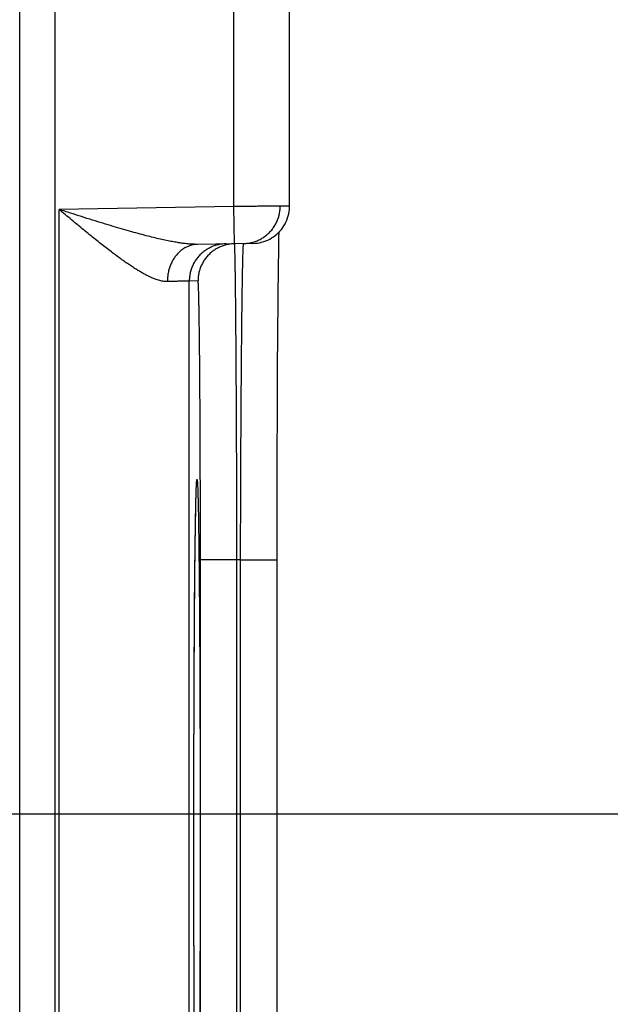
# Model space of a CAD drawing. Header units: inches. Extents: x 0 to 34, y 0 to 22.
# Tile 35 of 126: x 16.124 to 16.441, y 11.616 to 12.145. Entities that reach past the tile are written whole.
import ezdxf

# ---------------------------------------------------------------- set-up
doc = ezdxf.new("R2010")
doc.units = ezdxf.units.IN
doc.header["$LTSCALE"] = 1.87
doc.header["$MEASUREMENT"] = 0
doc.layers.get('0').update_dxf_attribs({"linetype": 'CONTINUOUS'})
doc.layers.add('DIMENSIONS', color=7, linetype='CONTINUOUS')
doc.styles.get("Standard").update_dxf_attribs({"font": 'txt', "width": 0.8})
doc.dimstyles.new('DIMSTYLE_1', dxfattribs={"dimtxt": 0.125, "dimasz": 0.18, "dimexe": 0.18, "dimexo": 0.0625, "dimgap": 0.09, "dimtad": 0, "dimtih": 1, "dimtoh": 1, "dimdec": 3, "dimzin": 4, "dimdsep": 46, "dimtxsty": 'STANDARD', "dimblk": '_FILLED', "dimblk1": '_FILLED', "dimblk2": '_FILLED', "dimcen": 0.09, "dimadec": 0, "dimazin": 0, "dimtp": 0.01, "dimtm": 0.01, "dimtfac": 1, "dimtdec": 3, "dimtofl": 0, "dimtmove": 0, "dimatfit": 3, "dimldrblk": '_FILLED', "dimfxl": 1, "dimtolj": 1, "dimtzin": 4, "dimarcsym": 0})

# ---------------------------------------------------------------- blocks, each defined once
blk = doc.blocks.new('*D5')
at = {"layer": 'DIMENSIONS', "color": 2, "linetype": 'CONTINUOUS'}
blk.add_line((16.13266, 9.34736), (16.95619, 9.34736), dxfattribs=at)
at = {"layer": 'DIMENSIONS', "color": 2, "linetype": 'CONTINUOUS', "width": 0.8}
for s, p in [('[', (17.64369, 9.28486)), (']', (18.34369, 9.28486)), ('9.620', (17.01869, 9.28486)), ('244.35', (17.74369, 9.28486))]:
    blk.add_text(s, height=0.125, dxfattribs=at).set_placement(p)
blk = doc.blocks.new('_FILLED')
at = {"color": 0, "linetype": 'BYBLOCK'}
blk.add_solid([(0, 0), (-1, 0.1736), (-1, -0.1736)], dxfattribs=at)
blk = doc.blocks.new('*D19')
at = {"layer": 'DIMENSIONS', "color": 2, "linetype": 'CONTINUOUS'}
blk.add_line((15.38663, 11.71825), (16.95691, 11.71825), dxfattribs=at)
at = {"layer": 'DIMENSIONS', "color": 2, "linetype": 'CONTINUOUS', "width": 0.8}
for s, p in [('[', (17.64441, 11.65575)), (']', (18.34441, 11.65575)), ('7.249', (17.01941, 11.65575)), ('184.12', (17.74441, 11.65575))]:
    blk.add_text(s, height=0.125, dxfattribs=at).set_placement(p)
blk = doc.blocks.new('*D20')
at = {"layer": 'DIMENSIONS', "color": 2, "linetype": 'CONTINUOUS'}
blk.add_line((15.71228, 11.04125), (16.9567, 11.04125), dxfattribs=at)
at = {"layer": 'DIMENSIONS', "color": 2, "linetype": 'CONTINUOUS', "width": 0.8}
for s, p in [('[', (17.6442, 10.97875)), (']', (18.3442, 10.97875)), ('7.926', (17.0192, 10.97875)), ('201.32', (17.7442, 10.97875))]:
    blk.add_text(s, height=0.125, dxfattribs=at).set_placement(p)

msp = doc.modelspace()

# ---------------------------------------------------------------- linework, layer by layer
at = {"color": 7, "linetype": 'CONTINUOUS'}
for p, q in [((16.12385, 11.27257), (16.12385, 18.66294)), ((16.14285, 11.27257), (16.14285, 18.66294)), ((16.23892, 12.04456), (16.23892, 12.29394)), ((16.26892, 12.04474), (16.26892, 12.29377)), ((16.23892, 12.04456), (16.14502, 12.04293)), ((16.14502, 11.36558), (16.14502, 12.04293)), ((16.23926, 12.02457), (16.23892, 12.04456)), ((16.26314, 12.02342), (16.26322, 12.02818)), ((16.24926, 12.02474), (16.21951, 12.02422)), ((16.26307, 12.01908), (16.26314, 12.02342)), ((16.26299, 12.01388), (16.26307, 12.01908)), ((16.26291, 12.00748), (16.26299, 12.01388)), ((16.2197, 12.00457), (16.21502, 12.00449)), ((16.21502, 11.40401), (16.21502, 12.00449)), ((16.26282, 11.99969), (16.26291, 12.00748)), ((16.26274, 11.99044), (16.26282, 11.99969)), ((16.26265, 11.97968), (16.26274, 11.99044)), ((16.26259, 11.97136), (16.26265, 11.97968)), ((16.26253, 11.96184), (16.26259, 11.97136)), ((16.26247, 11.95119), (16.26253, 11.96184)), ((16.26241, 11.94005), (16.26247, 11.95119)), ((16.26237, 11.92854), (16.26241, 11.94005)), ((16.26233, 11.9167), (16.26237, 11.92854)), ((16.26229, 11.90458), (16.26233, 11.9167)), ((16.26227, 11.89224), (16.26229, 11.90458)), ((16.21879, 11.89296), (16.21883, 11.8938)), ((16.21883, 11.8938), (16.21886, 11.89448)), ((16.21886, 11.89448), (16.21888, 11.89483)), ((16.21888, 11.89483), (16.2189, 11.89512)), ((16.2189, 11.89512), (16.21891, 11.89535)), ((16.21891, 11.89535), (16.21892, 11.89553)), ((16.2186, 11.88682), (16.21867, 11.88924)), ((16.21867, 11.88924), (16.21873, 11.89115)), ((16.26225, 11.87973), (16.26227, 11.89224)), ((16.21846, 11.88014), (16.21853, 11.88381)), ((16.21853, 11.88381), (16.2186, 11.88682)), ((16.21838, 11.8756), (16.21846, 11.88014)), ((16.26224, 11.8671), (16.26225, 11.87973)), ((16.21829, 11.86987), (16.21838, 11.8756)), ((16.21822, 11.86466), (16.21829, 11.86987)), ((16.26224, 11.85465), (16.26224, 11.8671)), ((16.21814, 11.85855), (16.21822, 11.86466)), ((16.21806, 11.85136), (16.21814, 11.85855)), ((16.21798, 11.84272), (16.21806, 11.85136)), ((16.24066, 11.85462), (16.22101, 11.85462)), ((16.22101, 11.55389), (16.22101, 11.85462)), ((16.24259, 11.85465), (16.24066, 11.85462)), ((16.24066, 11.55389), (16.24066, 11.85462)), ((16.24259, 11.85465), (16.26224, 11.85465)), ((16.24259, 11.55385), (16.24259, 11.85465)), ((16.26224, 11.54771), (16.26224, 11.85465)), ((16.21789, 11.83193), (16.21798, 11.84272)), ((16.21783, 11.82328), (16.21789, 11.83193)), ((16.21777, 11.81326), (16.21783, 11.82328)), ((16.2177, 11.80232), (16.21777, 11.81326)), ((16.21765, 11.79103), (16.2177, 11.80232)), ((16.2176, 11.77932), (16.21765, 11.79103)), ((16.21756, 11.76727), (16.2176, 11.77932)), ((16.21753, 11.75496), (16.21756, 11.76727)), ((16.2175, 11.74242), (16.21753, 11.75496)), ((16.21749, 11.72971), (16.2175, 11.74242)), ((16.21748, 11.71689), (16.21749, 11.72971)), ((16.21747, 11.70425), (16.21748, 11.71689)), ((16.21748, 11.69156), (16.21747, 11.70425)), ((16.21749, 11.67871), (16.21748, 11.69156)), ((16.21751, 11.66597), (16.21749, 11.67871)), ((16.21753, 11.6534), (16.21751, 11.66597)), ((16.21756, 11.64106), (16.21753, 11.6534)), ((16.2176, 11.62901), (16.21756, 11.64106)), ((16.21765, 11.61728), (16.2176, 11.62901)), ((16.21771, 11.60596), (16.21765, 11.61728))]:
    msp.add_line(p, q, dxfattribs=at)
for points in [[(16.24926, 12.02474), (16.25043, 12.0248), (16.2516, 12.02492), (16.25275, 12.02511), (16.2539, 12.02537), (16.25502, 12.02569), (16.25613, 12.02608), (16.25721, 12.02654), (16.25826, 12.02706), (16.25928, 12.02763), (16.26026, 12.02827), (16.2612, 12.02896), (16.26211, 12.02971), (16.26296, 12.0305), (16.26377, 12.03135), (16.26453, 12.03224), (16.26524, 12.03318), (16.26589, 12.03415), (16.26648, 12.03517), (16.26701, 12.03621), (16.26747, 12.03728), (16.26788, 12.03838), (16.26822, 12.0395), (16.26849, 12.04064), (16.2687, 12.0418), (16.26884, 12.04296), (16.26891, 12.04413), (16.26892, 12.04474)], [(16.26322, 12.02818), (16.26326, 12.03018), (16.26328, 12.03083)], [(16.21873, 11.89115), (16.21878, 11.89264), (16.21879, 11.89296)], [(16.21892, 11.89553), (16.21893, 11.89565), (16.21894, 11.89569), (16.21894, 11.89571), (16.21894, 11.89573)]]:
    msp.add_lwpolyline(points, dxfattribs=at)
for points, knots in [([(16.21951, 12.02422), (16.21895, 12.02421), (16.21779, 12.02422), (16.21594, 12.0243), (16.21391, 12.02447), (16.21167, 12.02472), (16.20919, 12.02508), (16.20646, 12.02554), (16.20347, 12.02612), (16.20018, 12.02682), (16.1966, 12.02765), (16.1927, 12.02862), (16.18848, 12.02973), (16.18394, 12.03098), (16.17908, 12.03238), (16.17393, 12.0339), (16.1685, 12.03555), (16.16285, 12.03729), (16.15701, 12.03912), (16.15105, 12.04101), (16.14704, 12.04229), (16.14502, 12.04293)], [0, 0, 0, 0, 0.021608, 0.045451, 0.07183, 0.101043, 0.133408, 0.169227, 0.20876, 0.252271, 0.299983, 0.352107, 0.408751, 0.46996, 0.535625, 0.605538, 0.679315, 0.756434, 0.836123, 0.91757, 1, 1, 1, 1]), ([(16.20323, 12.00423), (16.20292, 12.00422), (16.20227, 12.00423), (16.20127, 12.00433), (16.20021, 12.00451), (16.19908, 12.00477), (16.19788, 12.00512), (16.19659, 12.00557), (16.19523, 12.00611), (16.19377, 12.00676), (16.19221, 12.00752), (16.19055, 12.0084), (16.18878, 12.0094), (16.1869, 12.01052), (16.1849, 12.01178), (16.18279, 12.01318), (16.18054, 12.01471), (16.17817, 12.01639), (16.17568, 12.01822), (16.17305, 12.02018), (16.17031, 12.02229), (16.16744, 12.02453), (16.16447, 12.0269), (16.16139, 12.02938), (16.15823, 12.03196), (16.15499, 12.03463), (16.1517, 12.03736), (16.14837, 12.04013), (16.14614, 12.04199), (16.14502, 12.04293)], [0, 0, 0, 0, 0.013237, 0.027354, 0.042507, 0.058849, 0.076528, 0.095694, 0.116486, 0.139038, 0.163494, 0.189992, 0.21866, 0.249617, 0.28298, 0.318848, 0.357292, 0.398372, 0.44212, 0.488512, 0.537504, 0.589001, 0.642843, 0.698841, 0.756713, 0.816111, 0.876686, 0.938097, 1, 1, 1, 1]), ([(16.26892, 12.04474), (16.26891, 12.04474), (16.26882, 12.04474), (16.26877, 12.04474), (16.26854, 12.04474), (16.26828, 12.04474), (16.26792, 12.04473), (16.26749, 12.04473), (16.26697, 12.04473), (16.26638, 12.04472), (16.26571, 12.04472), (16.26496, 12.04472), (16.26414, 12.04471), (16.26326, 12.04471), (16.2623, 12.0447), (16.26128, 12.04469), (16.2602, 12.04469), (16.25906, 12.04468), (16.25786, 12.04468), (16.25662, 12.04467), (16.25532, 12.04466), (16.25398, 12.04465), (16.2526, 12.04464), (16.25117, 12.04464), (16.24972, 12.04463), (16.24823, 12.04462), (16.24672, 12.04461), (16.24518, 12.0446), (16.24363, 12.04459), (16.24207, 12.04458), (16.24049, 12.04457), (16.23944, 12.04457), (16.23892, 12.04456)], [0, 0, 0, 0, 0.00064, 0.004333, 0.010782, 0.019967, 0.031861, 0.046436, 0.063662, 0.083494, 0.105867, 0.130717, 0.157984, 0.187601, 0.219471, 0.253497, 0.289593, 0.327669, 0.367598, 0.409245, 0.452499, 0.497264, 0.543433, 0.590893, 0.639507, 0.689121, 0.739592, 0.79079, 0.84258, 0.894814, 0.947338, 1, 1, 1, 1]), ([(16.24433, 12.02466), (16.24469, 12.02466), (16.24542, 12.0247), (16.24654, 12.02482), (16.24767, 12.025), (16.2488, 12.02525), (16.24991, 12.02556), (16.25099, 12.02594), (16.25206, 12.02638), (16.25309, 12.02688), (16.2541, 12.02744), (16.25507, 12.02805), (16.25601, 12.02872), (16.2569, 12.02945), (16.25776, 12.03022), (16.25856, 12.03104), (16.25932, 12.03191), (16.26003, 12.03282), (16.26068, 12.03376), (16.26128, 12.03475), (16.26182, 12.03576), (16.2623, 12.03681), (16.26272, 12.03788), (16.26308, 12.03897), (16.26338, 12.04009), (16.26361, 12.04122), (16.26377, 12.04235), (16.26387, 12.0435), (16.26389, 12.04427), (16.26389, 12.04465)], [0, 0, 0, 0, 0.034252, 0.071395, 0.108538, 0.145681, 0.182825, 0.219968, 0.257112, 0.294255, 0.331399, 0.368542, 0.405686, 0.44283, 0.479974, 0.517118, 0.554262, 0.591407, 0.628551, 0.665696, 0.70284, 0.739985, 0.77713, 0.814275, 0.85142, 0.888565, 0.92571, 0.962855, 1, 1, 1, 1]), ([(16.21951, 12.02422), (16.21919, 12.02422), (16.21855, 12.02418), (16.21759, 12.02407), (16.21665, 12.02389), (16.21571, 12.02364), (16.21479, 12.02333), (16.21389, 12.02295), (16.213, 12.02251), (16.21214, 12.02201), (16.2113, 12.02145), (16.21049, 12.02084), (16.20972, 12.02017), (16.20897, 12.01945), (16.20827, 12.01867), (16.2076, 12.01785), (16.20697, 12.01698), (16.20638, 12.01608), (16.20584, 12.01513), (16.20535, 12.01414), (16.20491, 12.01313), (16.20451, 12.01208), (16.20417, 12.01101), (16.20387, 12.00991), (16.20363, 12.0088), (16.20345, 12.00767), (16.20332, 12.00653), (16.20324, 12.00538), (16.20322, 12.00461), (16.20323, 12.00423)], [0, 0, 0, 0, 0.033592, 0.067234, 0.100974, 0.134859, 0.168935, 0.203241, 0.237817, 0.272694, 0.307901, 0.343461, 0.379392, 0.415706, 0.452411, 0.489508, 0.526994, 0.564859, 0.603092, 0.641674, 0.680584, 0.719797, 0.759283, 0.79901, 0.838945, 0.87905, 0.919288, 0.959618, 1, 1, 1, 1]), ([(16.23467, 12.02449), (16.23429, 12.02448), (16.23352, 12.02445), (16.23238, 12.02433), (16.23124, 12.02414), (16.23012, 12.02389), (16.22901, 12.02358), (16.22792, 12.0232), (16.22686, 12.02276), (16.22582, 12.02226), (16.22481, 12.0217), (16.22384, 12.02109), (16.22291, 12.02042), (16.22201, 12.01969), (16.22116, 12.01892), (16.22035, 12.0181), (16.21959, 12.01723), (16.21888, 12.01633), (16.21823, 12.01538), (16.21763, 12.0144), (16.21709, 12.01338), (16.21661, 12.01233), (16.21619, 12.01126), (16.21583, 12.01017), (16.21554, 12.00906), (16.21531, 12.00793), (16.21514, 12.00679), (16.21504, 12.00564), (16.21502, 12.00487), (16.21502, 12.00449)], [0, 0, 0, 0, 0.037036, 0.074073, 0.111109, 0.148146, 0.185182, 0.222218, 0.259255, 0.296292, 0.333328, 0.370365, 0.407402, 0.444439, 0.481476, 0.518513, 0.55555, 0.592587, 0.629624, 0.666662, 0.703699, 0.740736, 0.777774, 0.814812, 0.851849, 0.888887, 0.925925, 0.962962, 1, 1, 1, 1]), ([(16.23926, 12.02457), (16.23891, 12.02456), (16.23817, 12.02452), (16.23705, 12.02441), (16.23592, 12.02422), (16.23479, 12.02397), (16.23369, 12.02366), (16.2326, 12.02328), (16.23154, 12.02284), (16.2305, 12.02234), (16.22949, 12.02178), (16.22852, 12.02117), (16.22758, 12.0205), (16.22669, 12.01978), (16.22584, 12.019), (16.22503, 12.01818), (16.22427, 12.01732), (16.22356, 12.01641), (16.22291, 12.01546), (16.22231, 12.01448), (16.22177, 12.01346), (16.22129, 12.01242), (16.22087, 12.01134), (16.22051, 12.01025), (16.22022, 12.00914), (16.21999, 12.00801), (16.21982, 12.00687), (16.21972, 12.00572), (16.2197, 12.00496), (16.2197, 12.00457)], [0, 0, 0, 0, 0.034394, 0.071532, 0.10867, 0.145808, 0.182946, 0.220084, 0.257223, 0.294361, 0.331499, 0.368637, 0.405776, 0.442914, 0.480053, 0.517192, 0.55433, 0.591469, 0.628608, 0.665747, 0.702886, 0.740025, 0.777164, 0.814303, 0.851443, 0.888582, 0.925721, 0.962861, 1, 1, 1, 1]), ([(16.24066, 11.85462), (16.24065, 11.85655), (16.24065, 11.86042), (16.24063, 11.86622), (16.24062, 11.872), (16.2406, 11.87776), (16.24059, 11.8835), (16.24057, 11.8892), (16.24055, 11.89486), (16.24053, 11.90047), (16.24051, 11.90603), (16.24049, 11.91153), (16.24046, 11.91696), (16.24044, 11.92232), (16.24042, 11.9276), (16.24039, 11.9328), (16.24036, 11.9379), (16.24034, 11.9429), (16.24031, 11.94781), (16.24028, 11.9526), (16.24025, 11.95728), (16.24022, 11.96184), (16.24019, 11.96627), (16.24016, 11.97058), (16.24013, 11.97475), (16.2401, 11.97878), (16.24007, 11.98266), (16.24003, 11.9864), (16.24, 11.98998), (16.23997, 11.9934), (16.23993, 11.99667), (16.2399, 11.99977), (16.23987, 12.00269), (16.23983, 12.00545), (16.2398, 12.00803), (16.23976, 12.01043), (16.23973, 12.01265), (16.23969, 12.01469), (16.23966, 12.01654), (16.23962, 12.0182), (16.23959, 12.01967), (16.23956, 12.02095), (16.23952, 12.02203), (16.23949, 12.02293), (16.23945, 12.0236), (16.23943, 12.02413), (16.23938, 12.02434), (16.23938, 12.02447)], [0, 0, 0, 0, 0.034192, 0.068334, 0.102388, 0.136315, 0.17008, 0.203648, 0.236978, 0.270034, 0.302776, 0.335165, 0.367165, 0.398734, 0.429832, 0.460421, 0.49047, 0.51995, 0.548824, 0.577057, 0.604614, 0.631465, 0.657581, 0.682931, 0.707487, 0.73122, 0.754102, 0.776105, 0.797204, 0.817375, 0.836596, 0.854844, 0.872094, 0.888328, 0.903528, 0.917678, 0.93076, 0.942758, 0.953655, 0.963439, 0.972099, 0.979625, 0.986008, 0.991242, 0.995321, 0.998241, 1, 1, 1, 1]), ([(16.24259, 11.85465), (16.24259, 11.85659), (16.2426, 11.86046), (16.24261, 11.86625), (16.24263, 11.87204), (16.24265, 11.8778), (16.24266, 11.88354), (16.24268, 11.88924), (16.24271, 11.8949), (16.24273, 11.90052), (16.24275, 11.90608), (16.24278, 11.91158), (16.2428, 11.91701), (16.24283, 11.92237), (16.24286, 11.92765), (16.24289, 11.93285), (16.24292, 11.93795), (16.24296, 11.94296), (16.24299, 11.94786), (16.24303, 11.95266), (16.24306, 11.95734), (16.2431, 11.9619), (16.24314, 11.96634), (16.24318, 11.97064), (16.24321, 11.97481), (16.24326, 11.97884), (16.2433, 11.98273), (16.24334, 11.98646), (16.24338, 11.99005), (16.24342, 11.99347), (16.24347, 11.99674), (16.24351, 11.99984), (16.24356, 12.00277), (16.2436, 12.00552), (16.24365, 12.0081), (16.24369, 12.01051), (16.24374, 12.01273), (16.24378, 12.01477), (16.24383, 12.01662), (16.24387, 12.01828), (16.24392, 12.01975), (16.24397, 12.02103), (16.24401, 12.02211), (16.24406, 12.02301), (16.2441, 12.02369), (16.24414, 12.02421), (16.24419, 12.02443), (16.2442, 12.02455)], [0, 0, 0, 0, 0.034176, 0.068308, 0.102358, 0.136288, 0.170058, 0.203631, 0.236963, 0.270018, 0.30276, 0.335149, 0.367142, 0.3987, 0.429789, 0.460378, 0.490432, 0.519911, 0.54878, 0.577008, 0.604565, 0.631417, 0.657533, 0.68288, 0.707431, 0.731158, 0.754035, 0.776037, 0.797137, 0.817308, 0.836527, 0.854772, 0.872023, 0.88826, 0.903461, 0.917609, 0.930689, 0.942687, 0.953588, 0.963376, 0.972041, 0.979573, 0.985964, 0.991207, 0.995295, 0.998225, 1, 1, 1, 1]), ([(16.21502, 12.00449), (16.21499, 12.00449), (16.2149, 12.00449), (16.21469, 12.00448), (16.21437, 12.00448), (16.21392, 12.00447), (16.21336, 12.00445), (16.21268, 12.00444), (16.21188, 12.00442), (16.21097, 12.0044), (16.20995, 12.00438), (16.20881, 12.00435), (16.20757, 12.00432), (16.20621, 12.00429), (16.20475, 12.00426), (16.20375, 12.00424), (16.20323, 12.00423)], [0, 0, 0, 0, 0.007235, 0.024643, 0.052199, 0.08986, 0.137566, 0.195238, 0.262779, 0.34007, 0.42698, 0.523359, 0.629043, 0.74385, 0.86758, 1, 1, 1, 1]), ([(16.22101, 11.85462), (16.22101, 11.85637), (16.22101, 11.85986), (16.22101, 11.86509), (16.221, 11.8703), (16.221, 11.8755), (16.22099, 11.88067), (16.22098, 11.8858), (16.22097, 11.8909), (16.22096, 11.89595), (16.22094, 11.90095), (16.22093, 11.9059), (16.22091, 11.91078), (16.2209, 11.9156), (16.22088, 11.92034), (16.22086, 11.925), (16.22083, 11.92958), (16.22081, 11.93406), (16.22079, 11.93845), (16.22076, 11.94273), (16.22073, 11.94691), (16.2207, 11.95098), (16.22067, 11.95492), (16.22064, 11.95875), (16.22061, 11.96245), (16.22058, 11.96602), (16.22054, 11.96945), (16.22051, 11.97274), (16.22047, 11.97589), (16.22043, 11.97889), (16.22039, 11.98174), (16.22036, 11.98443), (16.22032, 11.98697), (16.22027, 11.98934), (16.22023, 11.99155), (16.22019, 11.9936), (16.22015, 11.99547), (16.22011, 11.99718), (16.22006, 11.99871), (16.22002, 12.00006), (16.21998, 12.00124), (16.21993, 12.00223), (16.21989, 12.00306), (16.21984, 12.00368), (16.21981, 12.00417), (16.21975, 12.00439), (16.21973, 12.00457), (16.2197, 12.00457)], [0, 0, 0, 0, 0.034951, 0.069844, 0.104637, 0.139287, 0.173753, 0.207998, 0.241986, 0.275683, 0.309051, 0.34205, 0.374638, 0.40677, 0.4384, 0.46949, 0.500004, 0.529908, 0.559168, 0.587747, 0.615612, 0.642727, 0.669058, 0.694576, 0.719248, 0.743047, 0.76594, 0.787897, 0.808895, 0.828909, 0.847915, 0.865889, 0.882806, 0.898648, 0.913401, 0.927044, 0.93956, 0.950927, 0.961133, 0.970165, 0.978018, 0.984682, 0.990149, 0.99441, 0.997466, 0.999317, 1, 1, 1, 1]), ([(16.21891, 11.89573), (16.21892, 11.8959), (16.21894, 11.89632), (16.21898, 11.8969), (16.21905, 11.89748), (16.21907, 11.89774), (16.21916, 11.89801), (16.21926, 11.89774), (16.21928, 11.89748), (16.21935, 11.8969), (16.21939, 11.89616), (16.21945, 11.89519), (16.2195, 11.894), (16.21956, 11.89261), (16.21961, 11.891), (16.21967, 11.88919), (16.21972, 11.88717), (16.21977, 11.88494), (16.21982, 11.88252), (16.21988, 11.87989), (16.21993, 11.87707), (16.21998, 11.87405), (16.22002, 11.87085), (16.22007, 11.86745), (16.22012, 11.86388), (16.22017, 11.86013), (16.22021, 11.8562), (16.22025, 11.85211), (16.2203, 11.84785), (16.22034, 11.84342), (16.22038, 11.83885), (16.22042, 11.83412), (16.22045, 11.82925), (16.22049, 11.82423), (16.22052, 11.81909), (16.22056, 11.81381), (16.22059, 11.80841), (16.22062, 11.8029), (16.22064, 11.79728), (16.22067, 11.79156), (16.2207, 11.78573), (16.22072, 11.77982), (16.22074, 11.77382), (16.22076, 11.76775), (16.22078, 11.7616), (16.22079, 11.75539), (16.22081, 11.74913), (16.22082, 11.74281), (16.22083, 11.73644), (16.22084, 11.73004), (16.22084, 11.72362), (16.22085, 11.71717), (16.22085, 11.71071), (16.22085, 11.70641), (16.22085, 11.70425)], [0, 0, 0, 0, 0.002541, 0.006406, 0.009178, 0.010859, 0.011483, 0.012106, 0.013788, 0.016561, 0.020427, 0.025385, 0.031431, 0.038559, 0.04676, 0.056024, 0.066342, 0.077703, 0.090095, 0.103503, 0.117911, 0.133304, 0.149665, 0.166978, 0.185221, 0.204375, 0.224416, 0.245322, 0.267072, 0.289643, 0.313009, 0.337141, 0.36201, 0.387593, 0.413866, 0.440798, 0.468347, 0.496481, 0.525171, 0.554391, 0.584107, 0.614287, 0.644897, 0.675903, 0.707272, 0.738969, 0.77096, 0.803211, 0.835689, 0.868357, 0.901169, 0.934079, 0.967038, 1, 1, 1, 1]), ([(16.21747, 11.70425), (16.21747, 11.70641), (16.21747, 11.71071), (16.21747, 11.71717), (16.21748, 11.72362), (16.21749, 11.73005), (16.21749, 11.73645), (16.2175, 11.74281), (16.21752, 11.74913), (16.21753, 11.7554), (16.21755, 11.76161), (16.21756, 11.76775), (16.21758, 11.77383), (16.2176, 11.77982), (16.21763, 11.78574), (16.21765, 11.79156), (16.21768, 11.79728), (16.21771, 11.80291), (16.21774, 11.80842), (16.21777, 11.81381), (16.2178, 11.81909), (16.21783, 11.82424), (16.21787, 11.82925), (16.21791, 11.83412), (16.21795, 11.83885), (16.21799, 11.84343), (16.21803, 11.84785), (16.21807, 11.85211), (16.21811, 11.8562), (16.21816, 11.86013), (16.2182, 11.86388), (16.21825, 11.86746), (16.2183, 11.87085), (16.21835, 11.87405), (16.2184, 11.87707), (16.21845, 11.87989), (16.2185, 11.88252), (16.21855, 11.88494), (16.2186, 11.88717), (16.21866, 11.88919), (16.21871, 11.891), (16.21877, 11.89261), (16.21882, 11.89401), (16.21887, 11.89502), (16.2189, 11.89558), (16.21891, 11.89573)], [0, 0, 0, 0, 0.03374, 0.067478, 0.101163, 0.134748, 0.168185, 0.201426, 0.234436, 0.267178, 0.29962, 0.331726, 0.363462, 0.394795, 0.425688, 0.456106, 0.486012, 0.515374, 0.544167, 0.572365, 0.599929, 0.626817, 0.652999, 0.678454, 0.703154, 0.727068, 0.750168, 0.77243, 0.793828, 0.814339, 0.833941, 0.852613, 0.870332, 0.887078, 0.902832, 0.917578, 0.9313, 0.943983, 0.955612, 0.966171, 0.975651, 0.984044, 0.991339, 0.997527, 1, 1, 1, 1]), ([(16.21891, 11.51277), (16.2189, 11.51293), (16.21887, 11.51348), (16.21882, 11.5145), (16.21877, 11.5159), (16.21871, 11.5175), (16.21866, 11.51932), (16.2186, 11.52134), (16.21855, 11.52356), (16.2185, 11.52599), (16.21845, 11.52862), (16.2184, 11.53144), (16.21835, 11.53445), (16.2183, 11.53766), (16.21825, 11.54105), (16.2182, 11.54462), (16.21816, 11.54838), (16.21811, 11.5523), (16.21807, 11.5564), (16.21803, 11.56066), (16.21799, 11.56508), (16.21795, 11.56966), (16.21791, 11.57439), (16.21787, 11.57926), (16.21783, 11.58427), (16.2178, 11.58942), (16.21777, 11.59469), (16.21774, 11.60009), (16.21771, 11.6056), (16.21768, 11.61122), (16.21765, 11.61695), (16.21763, 11.62277), (16.2176, 11.62868), (16.21758, 11.63468), (16.21756, 11.64076), (16.21755, 11.6469), (16.21753, 11.65311), (16.21752, 11.65938), (16.2175, 11.6657), (16.21749, 11.67206), (16.21749, 11.67846), (16.21748, 11.68489), (16.21747, 11.69134), (16.21747, 11.69779), (16.21747, 11.7021), (16.21747, 11.70425)], [0, 0, 0, 0, 0.002477, 0.008665, 0.015961, 0.024355, 0.033837, 0.044397, 0.056025, 0.068708, 0.082432, 0.097179, 0.112934, 0.12968, 0.147399, 0.166071, 0.185675, 0.206187, 0.227585, 0.249846, 0.272948, 0.296863, 0.321562, 0.347016, 0.3732, 0.400091, 0.427656, 0.455852, 0.484647, 0.514012, 0.543918, 0.574332, 0.605221, 0.636551, 0.668286, 0.700392, 0.732834, 0.765577, 0.798586, 0.831827, 0.865263, 0.898847, 0.93253, 0.966263, 1, 1, 1, 1]), ([(16.22085, 11.70425), (16.22085, 11.7021), (16.22085, 11.69779), (16.22085, 11.69133), (16.22084, 11.68489), (16.22084, 11.67846), (16.22083, 11.67206), (16.22082, 11.6657), (16.22081, 11.65938), (16.22079, 11.65311), (16.22078, 11.6469), (16.22076, 11.64075), (16.22074, 11.63468), (16.22072, 11.62868), (16.2207, 11.62277), (16.22067, 11.61694), (16.22064, 11.61122), (16.22062, 11.6056), (16.22059, 11.60009), (16.22056, 11.59469), (16.22052, 11.58941), (16.22049, 11.58427), (16.22045, 11.57926), (16.22042, 11.57438), (16.22038, 11.56966), (16.22034, 11.56508), (16.2203, 11.56066), (16.22025, 11.5564), (16.22021, 11.5523), (16.22017, 11.54837), (16.22012, 11.54462), (16.22007, 11.54105), (16.22002, 11.53766), (16.21998, 11.53445), (16.21993, 11.53144), (16.21988, 11.52861), (16.21982, 11.52599), (16.21977, 11.52356), (16.21972, 11.52134), (16.21967, 11.51931), (16.21961, 11.5175), (16.21956, 11.5159), (16.2195, 11.5145), (16.21945, 11.51332), (16.21939, 11.51234), (16.21935, 11.5116), (16.21928, 11.51103), (16.21926, 11.51076), (16.21916, 11.51049), (16.21907, 11.51076), (16.21905, 11.51103), (16.21898, 11.5116), (16.21894, 11.51219), (16.21892, 11.51261), (16.21891, 11.51277)], [0, 0, 0, 0, 0.032966, 0.065928, 0.09884, 0.131654, 0.164323, 0.196801, 0.229052, 0.261043, 0.29274, 0.324108, 0.355116, 0.385729, 0.415913, 0.445633, 0.474852, 0.50354, 0.531672, 0.559222, 0.586153, 0.612423, 0.638004, 0.662875, 0.687007, 0.710372, 0.732942, 0.754692, 0.775599, 0.795639, 0.814791, 0.833033, 0.850346, 0.866707, 0.882099, 0.896506, 0.909914, 0.922305, 0.933666, 0.943983, 0.953246, 0.961446, 0.968573, 0.974619, 0.979576, 0.983441, 0.986213, 0.987894, 0.988518, 0.989141, 0.990823, 0.993596, 0.997462, 1, 1, 1, 1])]:
    msp.add_open_spline(points, degree=3, knots=knots, dxfattribs=at)
for points in [[(16.23935, 12.02457), (16.23932, 12.02457), (16.23929, 12.02457), (16.23926, 12.02457)], [(16.23938, 12.02447), (16.23938, 12.02452), (16.23938, 12.02457), (16.23935, 12.02457)], [(16.2442, 12.02455), (16.2442, 12.0246), (16.24421, 12.02465), (16.24424, 12.02465)]]:
    msp.add_open_spline(points, degree=3, dxfattribs=at)

# ---------------------------------------------------------------- dimensions: what is measured, and where the dimension line sits
at = {"layer": 'DIMENSIONS', "color": 2, "linetype": 'CONTINUOUS'}
for feature_location, offset, origin, picture, middle in [((15.38663, 11.71825), (1.57027, 0), (15.32413, 18.96725), '*D19', (17.73191, 11.71825)), ((15.71228, 11.04125), (1.24442, 0), (15.64978, 18.96725), '*D20', (17.7317, 11.04125)), ((16.13266, 9.34736), (0.82353, 0), (16.15445, 18.96725), '*D5', (17.73119, 9.34736))]:
    dim = msp.add_ordinate_dim(feature_location=feature_location, offset=offset, dtype=0, origin=origin, dimstyle='DIMSTYLE_1', dxfattribs=at)
    dim.commit()
    dim.dimension.update_dxf_attribs({"geometry": picture, "text_midpoint": middle})

doc.saveas('drawing.dxf')
